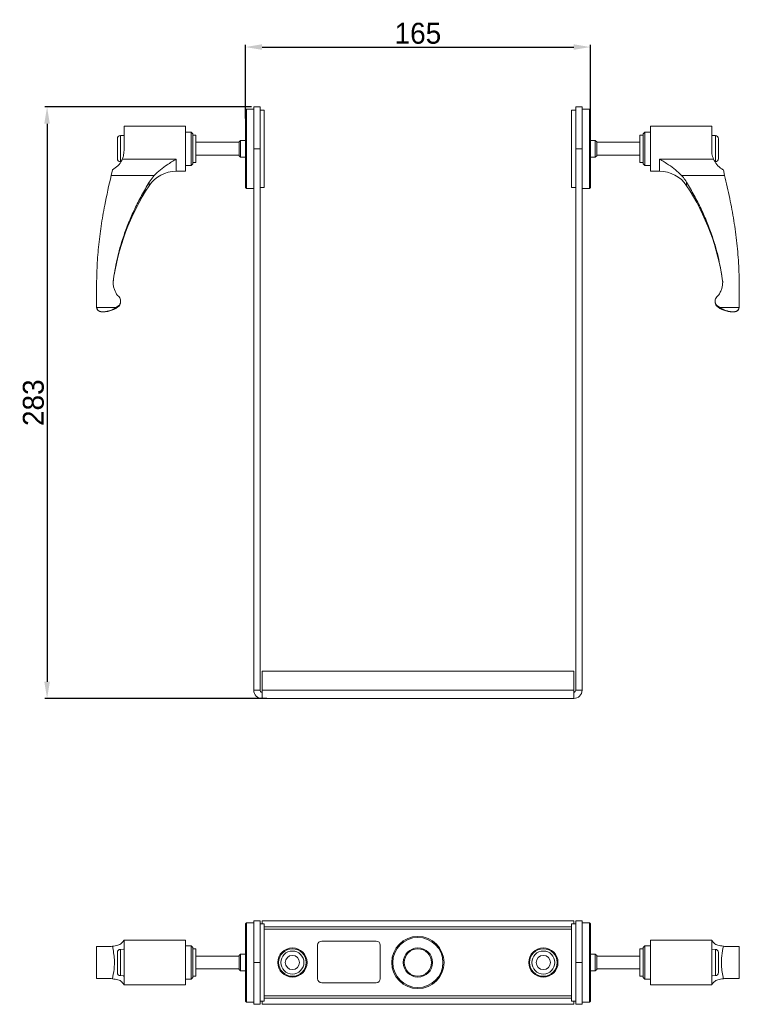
# Model space of a CAD drawing. Header units: millimetres. Extents: x 532 to 1391, y -1 to 506.
# Tile 1 of 2: x 532 to 876, y -1 to 470. Entities that reach past the tile are written whole.
import ezdxf

# ---------------------------------------------------------------- set-up
doc = ezdxf.new("R2010")
doc.units = ezdxf.units.MM
doc.header["$PDSIZE"] = -1
doc.dimstyles.new('ISO-25', dxfattribs={"dimtxt": 2.5, "dimasz": 2.5, "dimexe": 1.25, "dimexo": 0.625, "dimtad": 1, "dimtxsty": 'Standard', "dimcen": 2.5, "dimadec": 0, "dimazin": 0, "dimtfac": 1, "dimtmove": 0, "dimatfit": 3, "dimfxl": 0, "dimarcsym": 0})

# ---------------------------------------------------------------- blocks, each defined once
blk = doc.blocks.new('*D12')
at = {"color": 0, "linetype": 'ByBlock', "lineweight": -2}
for p, q in [((640.17, 422.54), (640.17, 457.8)), ((805.17, 423.57), (805.17, 457.8)), ((648.17, 456.8), (797.17, 456.8))]:
    blk.add_line(p, q, dxfattribs=at)
at = {"color": 0}
for points in [[(648.17, 458.13), (648.17, 455.47), (640.17, 456.8)], [(797.17, 458.13), (797.17, 455.47), (805.17, 456.8)]]:
    blk.add_solid(points, dxfattribs=at)
at = {"layer": 'Defpoints', "color": 0}
for p in [(805.17, 456.8), (640.17, 421.54), (805.17, 422.57)]:
    blk.add_point(p, dxfattribs=at)
at = {"color": 0, "insert": (722.67, 463.32), "char_height": 10, "attachment_point": 5}
blk.add_mtext('165', dxfattribs=at)
blk = doc.blocks.new('*D13')
at = {"color": 0, "linetype": 'ByBlock', "lineweight": -2}
for p, q in [((643.17, 428.14), (544.34, 428.14)), ((545.34, 420.14), (545.34, 153.14)), ((650.46, 145.14), (544.34, 145.14))]:
    blk.add_line(p, q, dxfattribs=at)
at = {"color": 0}
for points in [[(544, 420.14), (546.67, 420.14), (545.34, 428.14)], [(544, 153.14), (546.67, 153.14), (545.34, 145.14)]]:
    blk.add_solid(points, dxfattribs=at)
at = {"layer": 'Defpoints', "color": 0}
for p in [(644.17, 428.14), (545.34, 145.14), (651.46, 145.14)]:
    blk.add_point(p, dxfattribs=at)
at = {"color": 0, "insert": (538.81, 286.64), "char_height": 10, "attachment_point": 5, "rotation": 90}
blk.add_mtext('283', dxfattribs=at)

msp = doc.modelspace()

# ---------------------------------------------------------------- linework, layer by layer
at = {"color": 7, "linetype": 'Continuous', "lineweight": 15}
for p, q in [((640.67, 427.14), (640.17, 426.64)), ((640.17, 389.64), (640.17, 426.64)), ((644.17, 427.14), (640.67, 427.14)), ((640.67, 427.14), (640.67, 389.14)), ((647.17, 428.14), (644.17, 428.14)), ((644.17, 408.14), (644.17, 428.14)), ((647.17, 428.14), (647.17, 408.14)), ((649.17, 426.64), (647.17, 426.64)), ((649.17, 426.64), (649.17, 408.14)), ((798.17, 426.64), (796.17, 426.64)), ((796.17, 426.64), (796.17, 408.14)), ((801.17, 428.14), (798.17, 428.14)), ((798.17, 408.14), (798.17, 428.14)), ((801.17, 428.14), (801.17, 408.14)), ((804.67, 427.14), (801.17, 427.14)), ((805.17, 426.64), (804.67, 427.14)), ((804.67, 408.14), (804.67, 427.14)), ((805.17, 426.64), (805.17, 408.14)), ((611.47, 418.89), (582.17, 418.89)), ((582.17, 418.89), (582.17, 407.34)), ((611.47, 418.89), (611.47, 408.14)), ((614.17, 416.14), (611.47, 416.14)), ((614.17, 416.14), (611.47, 416.14)), ((614.97, 415.34), (614.17, 416.14)), ((614.17, 416.14), (614.17, 402.58)), ((614.17, 416.14), (614.17, 408.14)), ((614.97, 415.34), (614.97, 408.14)), ((616.47, 414.64), (614.97, 414.64)), ((616.47, 414.64), (616.47, 401.64)), ((830.37, 414.64), (828.87, 414.64)), ((828.87, 401.83), (828.87, 414.64)), ((831.17, 416.14), (830.37, 415.34)), ((830.37, 400.94), (830.37, 415.34)), ((833.87, 416.14), (831.17, 416.14)), ((833.87, 416.14), (831.17, 416.14)), ((831.17, 400.14), (831.17, 416.14)), ((863.17, 418.89), (833.87, 418.89)), ((833.87, 397.39), (833.87, 418.89)), ((863.17, 407.34), (863.17, 418.89)), ((578.97, 408.14), (578.97, 412.93)), ((582.17, 414.52), (580.39, 414.43)), ((637.17, 411.24), (616.47, 411.24)), ((637.82, 412.14), (637.17, 411.49)), ((637.17, 404.79), (637.17, 411.49)), ((640.17, 412.14), (637.82, 412.14)), ((637.82, 412.14), (637.82, 404.14)), ((807.52, 412.14), (805.17, 412.14)), ((808.17, 411.49), (807.52, 412.14)), ((807.52, 410.92), (807.52, 412.14)), ((807.52, 404.14), (807.52, 410.92)), ((808.17, 411.49), (808.17, 410.47)), ((828.87, 411.24), (808.17, 411.24)), ((808.17, 410.47), (808.17, 404.79)), ((864.95, 414.43), (863.17, 414.52)), ((866.37, 412.93), (866.37, 403.35)), ((578.97, 403.35), (578.97, 408.14)), ((611.47, 408.14), (611.47, 397.39)), ((614.17, 408.14), (614.17, 400.14)), ((614.97, 408.14), (614.97, 400.94)), ((644.17, 149.14), (644.17, 408.14)), ((647.17, 408.14), (644.17, 408.14)), ((647.17, 149.14), (647.17, 408.14)), ((649.17, 408.14), (649.17, 389.64)), ((796.17, 408.14), (796.17, 389.64)), ((801.17, 408.14), (798.17, 408.14)), ((798.17, 408.14), (798.17, 149.14)), ((801.17, 408.14), (801.17, 149.14)), ((804.67, 389.14), (804.67, 408.14)), ((805.17, 408.14), (805.17, 389.64)), ((581.29, 403.13), (607.1, 403.13)), ((614.17, 402.58), (614.17, 400.14)), ((614.17, 400.14), (614.97, 400.94)), ((614.97, 401.64), (616.47, 401.64)), ((616.47, 405.04), (637.17, 405.04)), ((637.17, 404.79), (637.82, 404.14)), ((637.82, 404.14), (640.17, 404.14)), ((805.17, 404.14), (807.52, 404.14)), ((807.52, 404.14), (808.17, 404.79)), ((808.17, 405.04), (828.87, 405.04)), ((828.87, 401.64), (828.87, 401.83)), ((828.87, 401.64), (830.37, 401.64)), ((830.37, 400.94), (831.17, 400.14)), ((838.24, 403.13), (864.05, 403.13)), ((576.02, 395.4), (576.6, 398.07)), ((607.1, 397.39), (611.47, 397.39)), ((611.47, 400.14), (614.17, 400.14)), ((611.47, 400.14), (614.17, 400.14)), ((831.17, 400.14), (833.87, 400.14)), ((831.17, 400.14), (833.87, 400.14)), ((833.87, 397.39), (838.24, 397.39)), ((868.74, 398.07), (869.32, 395.4)), ((596.62, 395.4), (576.02, 395.4)), ((594.17, 392.15), (596.62, 395.4)), ((869.32, 395.4), (848.72, 395.4)), ((640.17, 389.64), (640.67, 389.14)), ((640.67, 389.14), (644.17, 389.14)), ((647.17, 389.64), (649.17, 389.64)), ((796.17, 389.64), (798.17, 389.64)), ((801.17, 389.14), (804.67, 389.14)), ((804.67, 389.14), (805.17, 389.64)), ((568.97, 332.74), (568.97, 341.07)), ((876.37, 341.07), (876.37, 332.74)), ((580.53, 334.85), (580.53, 335.25)), ((864.81, 335.25), (864.81, 334.85)), ((569.04, 332.18), (568.97, 332.74)), ((568.97, 332.74), (568.97, 332.36)), ((578.24, 332.18), (569.04, 332.18)), ((571.02, 330.18), (571.78, 330.14)), ((571.76, 330.14), (572.31, 330.14)), ((579.9, 333.36), (578.24, 332.18)), ((579.9, 333.36), (579.9, 332.98)), ((865.44, 332.98), (865.44, 333.36)), ((867.1, 332.18), (865.44, 333.36)), ((876.3, 332.18), (867.1, 332.18)), ((873.03, 330.14), (873.58, 330.14)), ((873.56, 330.14), (874.32, 330.18)), ((876.37, 332.74), (876.3, 332.18)), ((876.37, 332.36), (876.37, 332.74)), ((648.17, 149.14), (648.17, 158.14)), ((648.17, 158.14), (797.17, 158.14)), ((797.17, 158.14), (797.17, 149.14)), ((644.17, 149.14), (647.17, 149.14)), ((648.17, 145.14), (648.17, 149.14)), ((648.17, 149.14), (797.17, 149.14)), ((797.17, 149.14), (797.17, 145.14)), ((798.17, 149.14), (801.17, 149.14)), ((797.17, 145.14), (648.17, 145.14)), ((640.67, 37.81), (640.17, 37.31)), ((644.17, 37.81), (640.67, 37.81)), ((640.67, 37.81), (640.67, -0.19)), ((644.17, 38.81), (647.17, 38.81)), ((644.17, 18.81), (644.17, 38.81)), ((647.17, 38.81), (647.17, 18.81)), ((648.17, 38.81), (648.17, 37.31)), ((648.17, 38.81), (797.17, 38.81)), ((797.17, 38.81), (797.17, 37.31)), ((798.17, 38.81), (801.17, 38.81)), ((798.17, 18.81), (798.17, 38.81)), ((801.17, 38.81), (801.17, 18.81)), ((804.67, 37.81), (801.17, 37.81)), ((805.17, 37.31), (804.67, 37.81)), ((804.67, -0.19), (804.67, 37.81)), ((640.17, 0.31), (640.17, 37.31)), ((649.17, 37.31), (647.17, 37.31)), ((649.17, 37.31), (649.17, 0.31)), ((649.17, 35.81), (796.17, 35.81)), ((798.17, 37.31), (796.17, 37.31)), ((796.17, 37.31), (796.17, 0.31)), ((805.17, 37.31), (805.17, 0.31)), ((611.47, 29.56), (582.17, 29.56)), ((582.17, 29.56), (582.17, 8.06)), ((611.47, 29.56), (611.47, 8.06)), ((676.68, 29.06), (702.68, 29.06)), ((863.17, 29.56), (833.87, 29.56)), ((833.87, 8.06), (833.87, 29.56)), ((863.17, 8.06), (863.17, 29.56)), ((576.6, 26.63), (576.02, 26.41)), ((578.97, 14.02), (578.97, 23.6)), ((582.17, 25.19), (580.39, 25.1)), ((582.17, 25.69), (581.98, 25.18)), ((614.17, 26.81), (611.47, 26.81)), ((614.17, 26.81), (611.47, 26.81)), ((614.97, 26.01), (614.17, 26.81)), ((614.17, 26.81), (614.17, 10.81)), ((614.97, 26.01), (614.97, 11.61)), ((616.47, 25.31), (614.97, 25.31)), ((616.47, 25.31), (616.47, 12.31)), ((674.68, 11.06), (674.68, 27.06)), ((704.68, 27.06), (704.68, 11.06)), ((830.37, 25.31), (828.87, 25.31)), ((828.87, 12.31), (828.87, 25.31)), ((831.17, 26.81), (830.37, 26.01)), ((830.37, 11.61), (830.37, 26.01)), ((833.87, 26.81), (831.17, 26.81)), ((833.87, 26.81), (831.17, 26.81)), ((831.17, 10.81), (831.17, 26.81)), ((864.95, 25.1), (863.17, 25.19)), ((866.37, 23.6), (866.37, 14.02)), ((869.32, 26.41), (868.74, 26.63)), ((637.17, 21.91), (616.47, 21.91)), ((637.82, 22.81), (637.17, 22.16)), ((637.17, 21.22), (637.17, 22.16)), ((637.17, 15.46), (637.17, 21.22)), ((640.17, 22.81), (637.82, 22.81)), ((637.82, 22.81), (637.82, 21.69)), ((637.82, 21.69), (637.82, 14.81)), ((807.52, 22.81), (805.17, 22.81)), ((808.17, 22.16), (807.52, 22.81)), ((807.52, 15.94), (807.52, 22.81)), ((808.17, 22.16), (808.17, 16.4)), ((828.87, 21.91), (808.17, 21.91)), ((616.47, 15.71), (637.17, 15.71)), ((637.17, 15.46), (637.82, 14.81)), ((637.82, 14.81), (640.17, 14.81)), ((647.17, 18.81), (644.17, 18.81)), ((644.17, -1.19), (644.17, 18.81)), ((647.17, 18.81), (647.17, -1.19)), ((801.17, 18.81), (798.17, 18.81)), ((798.17, -1.19), (798.17, 18.81)), ((801.17, 18.81), (801.17, -1.19)), ((805.17, 14.81), (807.52, 14.81)), ((807.52, 14.81), (807.52, 15.94)), ((807.52, 14.81), (808.17, 15.46)), ((808.17, 16.4), (808.17, 15.46)), ((808.17, 15.71), (828.87, 15.71)), ((576.02, 11.21), (576.6, 10.99)), ((580.39, 12.52), (582.17, 12.43)), ((611.47, 10.81), (614.17, 10.81)), ((611.47, 10.81), (614.17, 10.81)), ((614.17, 10.81), (614.97, 11.61)), ((614.97, 12.31), (616.47, 12.31)), ((828.87, 12.31), (830.37, 12.31)), ((830.37, 11.61), (831.17, 10.81)), ((831.17, 10.81), (833.87, 10.81)), ((831.17, 10.81), (833.87, 10.81)), ((863.17, 12.43), (864.95, 12.52)), ((863.17, 11.93), (863.36, 12.44)), ((868.74, 10.99), (869.32, 11.21)), ((582.17, 8.06), (611.47, 8.06)), ((702.68, 9.06), (676.68, 9.06)), ((833.87, 8.06), (863.17, 8.06)), ((640.17, 0.31), (640.67, -0.19)), ((647.17, 0.31), (649.17, 0.31)), ((648.17, -1.19), (648.17, 0.31)), ((649.17, 1.81), (796.17, 1.81)), ((796.17, 0.31), (798.17, 0.31)), ((797.17, -1.19), (797.17, 0.31)), ((804.67, -0.19), (805.17, 0.31)), ((640.67, -0.19), (644.17, -0.19)), ((647.17, -1.19), (644.17, -1.19)), ((648.17, -1.19), (797.17, -1.19)), ((801.17, -1.19), (798.17, -1.19)), ((801.17, -0.19), (804.67, -0.19))]:
    msp.add_line(p, q, dxfattribs=at)
at = {"color": 8, "linetype": 'Continuous', "lineweight": 15}
for p, q in [((580.39, 414.43), (580.39, 401.85)), ((864.95, 401.85), (864.95, 414.43)), ((607.1, 403.13), (607.1, 397.39)), ((838.24, 397.39), (838.24, 403.13)), ((594.17, 390.44), (594.17, 392.15)), ((851.17, 392.15), (851.17, 390.44)), ((571.02, 330.18), (571.02, 330.2)), ((874.32, 330.2), (874.32, 330.18)), ((649.17, 34.81), (796.17, 34.81)), ((580.39, 25.1), (580.39, 12.52)), ((864.95, 12.52), (864.95, 25.1)), ((796.17, 2.81), (649.17, 2.81))]:
    msp.add_line(p, q, dxfattribs=at)
at = {"color": 7, "linetype": 'Continuous', "lineweight": 15}
for centre, radius in [((722.67, 18.81), 12.5), ((722.67, 18.81), 12), ((662.67, 18.81), 7), ((662.67, 18.81), 6.59), ((662.67, 18.81), 5.5), ((722.67, 18.81), 7), ((722.67, 18.81), 6.5), ((782.67, 18.81), 7), ((782.67, 18.81), 6.59), ((782.67, 18.81), 5.5), ((662.67, 18.81), 3.4), ((782.67, 18.81), 3.4)]:
    msp.add_circle(centre, radius, dxfattribs=at)
for centre, radius, start, end in [((580.47, 412.93), 1.5, 93, 180), ((864.87, 412.93), 1.5, 0, 87), ((580.47, 403.35), 1.5, 180, 267), ((864.87, 403.35), 1.5, 273, 0), ((607.1, 381.89), 15.5, 90, 146.5365), ((838.24, 381.89), 15.5, 33.4635, 90), ((685.73, 329.92), 109.75, 146.5365, 172.6165), ((759.61, 329.92), 109.75, 7.3835, 33.4635), ((577.43, 334.85), 3.1, 322.8366, 0), ((867.91, 334.85), 3.1, 180, 217.1634), ((571.15, 332.36), 2.18, 180, 266.6485), ((572.15, 342.14), 12, 270.7509, 310.2269), ((873.19, 342.14), 12, 229.7731, 269.2539), ((874.19, 332.36), 2.18, 273.3515, 0), ((648.17, 149.14), 4, 180, 270), ((648.17, 149.14), 1, 180, 270), ((797.17, 149.14), 1, 270, 0), ((797.17, 149.14), 4, 270, 0), ((676.68, 27.06), 2, 90, 180), ((702.68, 27.06), 2, 0, 90), ((580.47, 23.6), 1.5, 93, 180), ((864.87, 23.6), 1.5, 0, 87), ((580.47, 14.02), 1.5, 180, 267), ((676.68, 11.06), 2, 180, 270), ((702.68, 11.06), 2, 270, 0), ((864.87, 14.02), 1.5, 273, 0)]:
    msp.add_arc(centre, radius, start, end, dxfattribs=at)
for points, knots in [([(582.17, 407.34), (582.1, 406.41), (581.99, 404.91), (581.48, 403.62), (581.29, 403.13)], [0, 0, 0, 0, 0.617511, 1, 1, 1, 1]), ([(864.05, 403.13), (863.75, 403.95), (863.26, 405.26), (863.2, 406.77), (863.17, 407.34)], [0, 0, 0, 0, 0.618709, 1, 1, 1, 1]), ([(576.6, 398.07), (577.52, 398.67), (579.35, 399.87), (580.7, 401.85), (581.2, 402.94), (581.29, 403.13)], [0, 0, 0, 0, 0.452317, 0.905316, 1, 1, 1, 1]), ([(607.1, 403.13), (607.1, 403.13), (606.36, 402.7), (604.9, 401.85), (602.36, 400.23), (599.49, 398.2), (597.58, 396.34), (596.62, 395.4)], [0, 0, 0, 0, 0.001881, 0.198509, 0.39459, 0.697682, 1, 1, 1, 1]), ([(848.72, 395.4), (847.76, 396.34), (845.85, 398.2), (842.98, 400.23), (840.44, 401.85), (838.98, 402.7), (838.24, 403.13), (838.24, 403.13)], [0, 0, 0, 0, 0.3023183, 0.6054099, 0.8014914, 0.9981193, 1, 1, 1, 1]), ([(864.05, 403.13), (864.53, 402.24), (865.48, 400.47), (867.35, 398.85), (868.51, 398.2), (868.74, 398.07)], [0, 0, 0, 0, 0.445324, 0.890497, 1, 1, 1, 1]), ([(568.97, 341.07), (569.02, 344.41), (569.11, 351.1), (569.88, 361.13), (571.11, 371.15), (573.06, 382.61), (574.92, 390.65), (576.02, 395.4)], [0, 0, 0, 0, 0.182544, 0.365089, 0.549351, 0.733622, 1, 1, 1, 1]), ([(576.89, 344.48), (577.46, 348.1), (578.61, 355.37), (581.32, 364.78), (584.27, 372.75), (587.19, 379.38), (590.49, 385.85), (592.95, 390.05), (594.17, 392.15)], [0, 0, 0, 0, 0.21512, 0.432319, 0.573322, 0.714332, 0.85715, 1, 1, 1, 1]), ([(848.72, 395.4), (849.32, 394.71), (850.22, 393.68), (850.94, 392.53), (851.17, 392.15)], [0, 0, 0, 0, 0.675718, 1, 1, 1, 1]), ([(868.45, 344.48), (867.88, 348.1), (866.73, 355.37), (864.02, 364.78), (861.07, 372.75), (858.15, 379.38), (854.85, 385.85), (852.39, 390.05), (851.17, 392.15)], [0, 0, 0, 0, 0.21512, 0.432319, 0.573322, 0.714332, 0.85715, 1, 1, 1, 1]), ([(869.32, 395.4), (870.17, 391.74), (871.85, 384.56), (873.84, 373.74), (875.29, 362.94), (876.2, 352.04), (876.31, 344.73), (876.37, 341.07)], [0, 0, 0, 0, 0.205344, 0.402989, 0.600618, 0.80031, 1, 1, 1, 1]), ([(576.89, 344.48), (576.92, 343.85), (576.99, 342.59), (577.57, 340.31), (578.45, 338.85), (579, 337.93)], [0, 0, 0, 0, 0.268569, 0.5449, 1, 1, 1, 1]), ([(866.34, 337.93), (866.68, 338.46), (867.36, 339.52), (868.22, 341.71), (868.36, 343.41), (868.45, 344.48)], [0, 0, 0, 0, 0.268118, 0.54404, 1, 1, 1, 1]), ([(579, 337.93), (579.28, 337.73), (579.85, 337.31), (580.38, 336.37), (580.59, 335.33), (580.45, 334.26), (580.08, 333.66), (579.9, 333.36)], [0, 0, 0, 0, 0.199599, 0.399164, 0.599522, 0.80056, 1, 1, 1, 1]), ([(865.44, 333.36), (865.26, 333.66), (864.89, 334.27), (864.75, 335.34), (864.96, 336.38), (865.5, 337.32), (866.06, 337.73), (866.34, 337.93)], [0, 0, 0, 0, 0.200551, 0.401075, 0.60208, 0.803135, 1, 1, 1, 1]), ([(569.04, 332.18), (569.14, 331.87), (569.34, 331.26), (569.85, 330.67), (570.35, 330.36), (570.69, 330.24), (570.94, 330.21), (571.02, 330.2)], [0, 0, 0, 0, 0.281451, 0.570209, 0.816469, 0.939952, 1, 1, 1, 1]), ([(571.02, 330.2), (571.25, 330.18), (571.58, 330.15), (571.78, 330.14), (571.77, 330.14), (571.76, 330.14)], [0, 0, 0, 0, 0.625117, 0.89114, 1, 1, 1, 1]), ([(578.24, 332.18), (577.79, 331.88), (576.83, 331.25), (575.68, 330.77), (574.82, 330.51), (574.28, 330.37), (573.7, 330.26), (573.27, 330.2), (572.95, 330.17), (572.77, 330.16), (572.55, 330.15), (572.39, 330.14), (572.3, 330.14), (572.31, 330.14), (572.31, 330.14)], [0, 0, 0, 0, 0.232398, 0.497848, 0.572863, 0.658793, 0.759397, 0.856762, 0.871362, 0.912503, 0.946057, 0.980698, 0.996368, 1, 1, 1, 1]), ([(873.03, 330.14), (873.03, 330.14), (873.03, 330.14), (873, 330.14), (872.91, 330.14), (872.76, 330.15), (872.57, 330.16), (872.41, 330.17), (872.23, 330.19), (871.97, 330.21), (871.56, 330.27), (871.04, 330.38), (870.53, 330.51), (869.84, 330.72), (868.99, 331.06), (868, 331.57), (867.39, 331.98), (867.1, 332.18)], [0, 0, 0, 0, 0.003821, 0.012118, 0.02788, 0.059454, 0.085885, 0.122621, 0.141395, 0.173068, 0.248906, 0.343229, 0.426778, 0.499552, 0.681245, 0.848048, 1, 1, 1, 1]), ([(873.58, 330.14), (873.58, 330.14), (873.57, 330.14), (873.75, 330.15), (874.03, 330.17), (874.26, 330.19), (874.32, 330.2)], [0, 0, 0, 0, 0.158466, 0.401845, 0.841024, 1, 1, 1, 1]), ([(874.32, 330.2), (874.39, 330.2), (874.77, 330.25), (875.19, 330.47), (875.89, 331.01), (876.16, 331.78), (876.3, 332.18)], [0, 0, 0, 0, 0.0550126, 0.2693605, 0.6282836, 1, 1, 1, 1]), ([(581.29, 28.32), (580.81, 27.92), (579.86, 27.11), (577.99, 26.76), (576.83, 26.65), (576.6, 26.63)], [0, 0, 0, 0, 0.445324, 0.890498, 1, 1, 1, 1]), ([(581.29, 28.32), (581.59, 28.69), (582.08, 29.29), (582.14, 29.46), (582.17, 29.53)], [0, 0, 0, 0, 0.6187092, 1, 1, 1, 1]), ([(863.17, 29.53), (863.24, 29.4), (863.35, 29.18), (863.86, 28.56), (864.05, 28.32)], [0, 0, 0, 0, 0.617511, 1, 1, 1, 1]), ([(868.74, 26.63), (867.82, 26.74), (865.99, 26.96), (864.64, 27.67), (864.14, 28.23), (864.05, 28.32)], [0, 0, 0, 0, 0.452317, 0.905316, 1, 1, 1, 1]), ([(568.97, 26.41), (568.97, 23.88), (568.97, 18.81), (568.97, 13.74), (568.97, 11.21)], [0, 0, 0, 0, 0.5000001, 1, 1, 1, 1]), ([(576.02, 26.41), (575.17, 26.41), (573.49, 26.41), (571.5, 26.41), (570.05, 26.41), (569.14, 26.41), (569.03, 26.41), (568.97, 26.41)], [0, 0, 0, 0, 0.205344, 0.402989, 0.600618, 0.80031, 1, 1, 1, 1]), ([(576.6, 10.99), (576.89, 12.51), (577.48, 15.58), (577.64, 19.81), (577.2, 23.49), (576.8, 25.58), (576.6, 26.63)], [0, 0, 0, 0, 0.294942, 0.594671, 0.796621, 1, 1, 1, 1]), ([(863.37, 25.18), (863.28, 25.37), (863.17, 25.61), (863.17, 25.68), (863.17, 25.69)], [0, 0, 0, 0, 0.805222, 1, 1, 1, 1]), ([(868.74, 26.63), (868.45, 25.11), (867.86, 22.05), (867.7, 17.82), (868.14, 14.13), (868.54, 12.04), (868.74, 10.99)], [0, 0, 0, 0, 0.294942, 0.594671, 0.796621, 1, 1, 1, 1]), ([(876.37, 26.41), (876.32, 26.41), (876.23, 26.41), (875.46, 26.41), (874.23, 26.41), (872.28, 26.41), (870.42, 26.41), (869.32, 26.41)], [0, 0, 0, 0, 0.1825438, 0.3650894, 0.5493511, 0.7336215, 1, 1, 1, 1]), ([(876.37, 11.21), (876.37, 13.74), (876.37, 18.81), (876.37, 23.88), (876.37, 26.41)], [0, 0, 0, 0, 0.4999999, 1, 1, 1, 1]), ([(568.97, 11.21), (569.02, 11.21), (569.11, 11.21), (569.88, 11.21), (571.11, 11.21), (573.06, 11.21), (574.92, 11.21), (576.02, 11.21)], [0, 0, 0, 0, 0.182544, 0.365089, 0.549351, 0.733622, 1, 1, 1, 1]), ([(576.6, 10.99), (577.52, 10.88), (579.35, 10.66), (580.7, 9.95), (581.2, 9.4), (581.29, 9.3)], [0, 0, 0, 0, 0.452317, 0.905316, 1, 1, 1, 1]), ([(581.97, 12.44), (582.06, 12.25), (582.17, 12.01), (582.17, 11.94), (582.17, 11.93)], [0, 0, 0, 0, 0.805222, 1, 1, 1, 1]), ([(864.05, 9.3), (864.53, 9.71), (865.48, 10.52), (867.35, 10.86), (868.51, 10.97), (868.74, 10.99)], [0, 0, 0, 0, 0.445324, 0.890497, 1, 1, 1, 1]), ([(869.32, 11.21), (870.17, 11.21), (871.85, 11.21), (873.84, 11.21), (875.29, 11.21), (876.2, 11.21), (876.31, 11.21), (876.37, 11.21)], [0, 0, 0, 0, 0.205344, 0.402989, 0.600618, 0.80031, 1, 1, 1, 1]), ([(582.17, 8.09), (582.1, 8.23), (581.99, 8.44), (581.48, 9.06), (581.29, 9.3)], [0, 0, 0, 0, 0.617511, 1, 1, 1, 1]), ([(864.05, 9.3), (863.75, 8.93), (863.26, 8.34), (863.2, 8.16), (863.17, 8.09)], [0, 0, 0, 0, 0.618709, 1, 1, 1, 1])]:
    msp.add_open_spline(points, degree=3, knots=knots, dxfattribs=at)

# ---------------------------------------------------------------- dimensions: what is measured, and where the dimension line sits
dim = msp.add_linear_dim(base=(805.17, 456.8), p1=(640.17, 421.54), p2=(805.17, 422.57), dimstyle='ISO-25', override={"dimtxt": 10, "dimasz": 8, "dimexe": 1, "dimexo": 1, "dimgap": 1.524, "dimtoh": 1, "dimdec": 0, "dimzin": 0, "dimadec": 2, "dimtdec": 0, "dimtzin": 0, "dimarcsym": 1})
dim.commit()
dim.dimension.update_dxf_attribs({"geometry": '*D12', "text_midpoint": (722.67, 463.32)})
dim = msp.add_linear_dim(base=(545.34, 145.14), p1=(644.17, 428.14), p2=(651.46, 145.14), angle=90, dimstyle='ISO-25', override={"dimtxt": 10, "dimasz": 8, "dimexe": 1, "dimexo": 1, "dimgap": 1.524, "dimtoh": 1, "dimdec": 0, "dimzin": 0, "dimadec": 2, "dimtdec": 0, "dimtzin": 0, "dimarcsym": 1})
dim.commit()
dim.dimension.update_dxf_attribs({"geometry": '*D13', "text_midpoint": (538.81, 286.64)})

doc.saveas('drawing.dxf')
